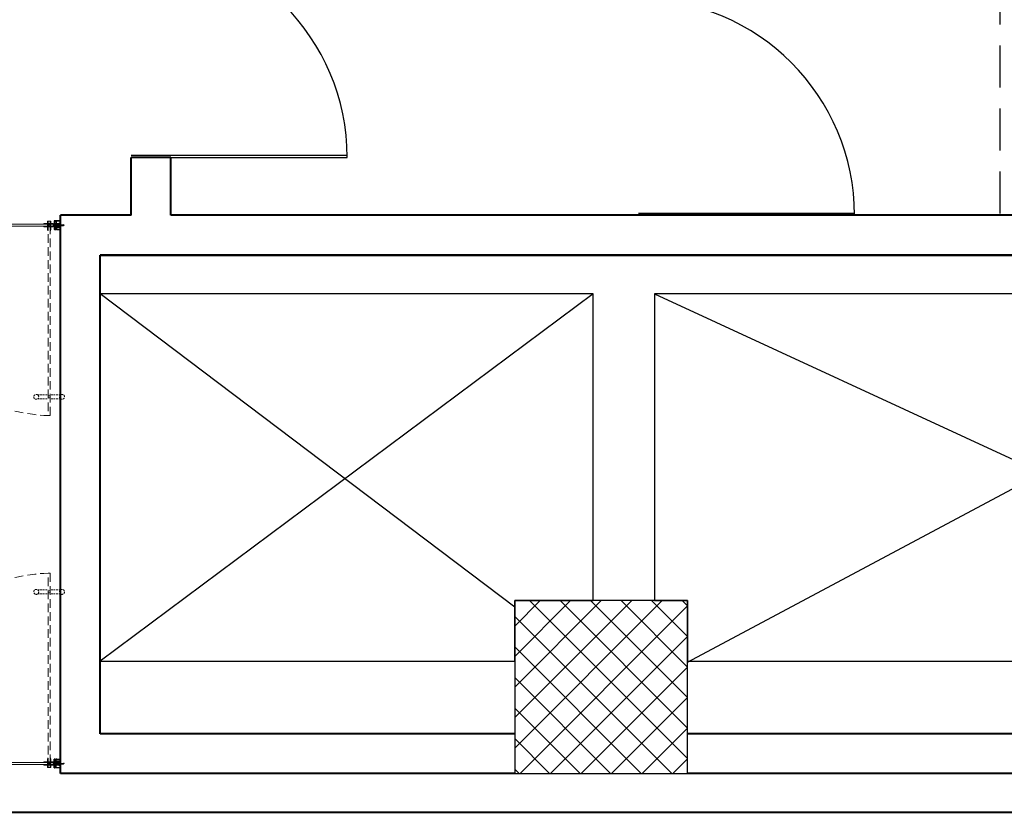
# Model space of a CAD drawing. Header units: inches. Extents: x 371717 to 373017, y 1317902 to 1318657.
# Tile 8 of 10: x 372572 to 372778, y 1317913 to 1318078. Entities that reach past the tile are written whole.
import ezdxf

# ---------------------------------------------------------------- set-up
doc = ezdxf.new("R2010")
doc.units = ezdxf.units.IN
doc.header["$LTSCALE"] = 35
doc.header["$MEASUREMENT"] = 0
doc.linetypes.add('HIDDEN', pattern=[0.375, 0.25, -0.125])
for name, color, linetype in [('2', 7, 'Continuous'), ('A-COLS', 4, 'Continuous'), ('A-DOOR', 7, 'Continuous'), ('A-SHAFT', 1, 'Continuous'), ('A-STRS', 1, 'Continuous'), ('LINE', 4, 'Continuous')]:
    doc.layers.add(name, color=color, linetype=linetype)
for name, color, linetype, lineweight in [('A-WALL', 7, 'Continuous', 40), ('COL HATCH', 8, 'Continuous', 13), ('DIM', 221, 'Continuous', 9), ('I-Door', 30, 'Continuous', 15), ('I-Part-Gyps', 5, 'Continuous', 15)]:
    doc.layers.add(name, color=color, linetype=linetype, lineweight=lineweight)

# ---------------------------------------------------------------- blocks, each defined once
blk = doc.blocks.new('DOOR')
for p, q in [((-0.0099999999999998, 0), (-0.0099999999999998, 0.9999499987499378)), ((0, 0), (0, 1))]:
    blk.add_line(p, q)
blk.add_arc((0, 0), 1, 90, 180)
blk = doc.blocks.new('DFSDFB')
at = {"color": 3, "elevation": -240.1025999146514}
for points in [[(-372039.7738911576, -46680.17745737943), (-372039.7738911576, -46732.88047353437)], [(-372019.7738911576, -46680.17745737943), (-372019.7738911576, -46732.88047353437)]]:
    blk.add_lwpolyline(points, dxfattribs=at)
at = {"color": 3}
blk.add_circle((-372029.7738911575, -46672.67745737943, -240.1025999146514), 12.5, dxfattribs=at)
blk = doc.blocks.new('FGBFGB')
at = {"layer": 'DIM'}
blk.add_hatch(color=256, dxfattribs=at).paths.add_polyline_path([(-372034.9440732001, -46742.88047338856), (-372024.9440732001, -46742.88047338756), (-372024.9440732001, -46732.88047353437), (-372034.9440732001, -46732.88047353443)])
at = {"color": 3, "elevation": -240.1025999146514}
for points in [[(-372034.9440732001, -46732.8839067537), (-372034.9440732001, -46742.88390733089)], [(-372024.9440732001, -46732.88047353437), (-372024.9440732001, -46742.8804741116)]]:
    blk.add_lwpolyline(points, dxfattribs=at)
at = {"layer": 'LINE', "color": 4}
blk.add_blockref('DFSDFB', (0, 0), dxfattribs=at)
at = {"layer": 'LINE', "color": 4, "xscale": -1, "rotation": 180}
blk.add_blockref('DFSDFB', (0, -93475.76094764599), dxfattribs=at)
blk = doc.blocks.new('A$C13574F4D')
at = {"layer": '2', "color": 6, "linetype": 'Continuous'}
for p, q in [((1.615199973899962, 4.715099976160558), (-2.60999968e-08, 4.999999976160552)), ((-2.60999968e-08, 4.999999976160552), (-2.60999968e-08, -2.38394477e-08)), ((1.199999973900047, 1.199999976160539), (1.199999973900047, 3.569899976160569)), ((1.199999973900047, 3.569899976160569), (1.781599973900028, 3.467299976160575)), ((22.4999999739, 1.199999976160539), (1.199999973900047, 1.199999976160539)), ((3.199999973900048, 6.299999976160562), (1.615199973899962, 4.715099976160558)), ((1.781599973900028, 3.467299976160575), (3.907099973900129, 5.592799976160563)), ((2.766999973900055, 7.049999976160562), (3.055599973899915, 6.549999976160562)), ((3.055599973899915, 6.549999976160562), (3.199999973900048, 6.299999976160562)), ((3.921699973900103, 7.049999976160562), (3.63299997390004, 7.549999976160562)), ((4.065999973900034, 6.799999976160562), (3.921699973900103, 7.049999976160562)), ((22.4999999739, 1.199999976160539), (43.79999997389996, 1.199999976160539)), ((40.93399997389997, 6.799999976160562), (41.07829997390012, 7.049999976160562)), ((41.07829997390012, 7.049999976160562), (41.36699997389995, 7.549999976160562)), ((43.21839997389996, 3.467299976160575), (41.0928999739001, 5.592799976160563)), ((41.9442999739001, 6.549999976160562), (41.79999997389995, 6.299999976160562)), ((41.79999997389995, 6.299999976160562), (43.38479997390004, 4.715099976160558)), ((42.23299997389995, 7.049999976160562), (41.9442999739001, 6.549999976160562)), ((43.79999997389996, 3.569899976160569), (43.21839997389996, 3.467299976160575)), ((43.38479997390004, 4.715099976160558), (44.9999999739, 4.999999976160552)), ((43.79999997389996, 1.199999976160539), (43.79999997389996, 3.569899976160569)), ((44.9999999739, 4.999999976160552), (44.9999999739, -2.38394477e-08)), ((-2.60999968e-08, -2.38394477e-08), (44.9999999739, -2.38394477e-08))]:
    blk.add_line(p, q, dxfattribs=at)
for centre, radius, start, end in [((3.199983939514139, 7.29995263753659), 0.5, 29.9988805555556, 210.0002861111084), ((3.199983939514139, 6.29995263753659), 1, 315.0010027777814, 29.99958055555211), ((41.79998393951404, 6.29995263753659), 1, 149.9997250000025, 224.9999972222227), ((41.79998393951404, 7.29995263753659), 0.5000020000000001, 330.0011083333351, 149.9997222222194)]:
    blk.add_arc(centre, radius, start, end, dxfattribs=at)
blk = doc.blocks.new('dhshfh')
at = {"color": 7, "linetype": 'Continuous'}
for p, q in [((-0.252563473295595, -6.421747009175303, -0.0465214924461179), (1.705036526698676, -5.421747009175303, -0.0465214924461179)), ((-0.252563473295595, -6.421747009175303, -0.0465214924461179), (1.705036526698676, -7.421747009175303, -0.0465214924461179)), ((41.02042967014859, -5.421747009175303, -0.0465214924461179), (1.705036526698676, -5.421747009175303, -0.0465214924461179)), ((41.02042967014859, -7.421747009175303, -0.0465214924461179), (1.705036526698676, -7.421747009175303, -0.0465214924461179)), ((5.486629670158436, -7.421747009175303, -0.0465214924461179), (3.61202967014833, -5.421747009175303, -0.0465214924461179)), ((6.486629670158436, -7.421747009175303, -0.0465214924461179), (4.612029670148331, -5.421747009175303, -0.0465214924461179)), ((6.486629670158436, -7.421747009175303, -0.0465214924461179), (4.612029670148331, -5.421747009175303, -0.0465214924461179)), ((7.486629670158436, -7.421747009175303, -0.0465214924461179), (5.612029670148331, -5.421747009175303, -0.0465214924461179)), ((8.486629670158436, -7.421747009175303, -0.0465214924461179), (6.612029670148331, -5.421747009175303, -0.0465214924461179)), ((9.486629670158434, -7.421747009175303, -0.0465214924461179), (7.612029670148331, -5.421747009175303, -0.0465214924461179)), ((10.48662967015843, -7.421747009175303, -0.0465214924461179), (8.612029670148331, -5.421747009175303, -0.0465214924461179)), ((11.48662967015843, -7.421747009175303, -0.0465214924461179), (9.612029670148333, -5.421747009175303, -0.0465214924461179)), ((12.48662967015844, -7.421747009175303, -0.0465214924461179), (10.61202967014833, -5.421747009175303, -0.0465214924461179)), ((13.48662967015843, -7.421747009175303, -0.0465214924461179), (11.61202967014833, -5.421747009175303, -0.0465214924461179)), ((14.48662967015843, -7.421747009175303, -0.0465214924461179), (12.61202967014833, -5.421747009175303, -0.0465214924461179)), ((15.48662967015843, -7.421747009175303, -0.0465214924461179), (13.61202967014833, -5.421747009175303, -0.0465214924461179)), ((16.48662967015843, -7.421747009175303, -0.0465214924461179), (14.61202967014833, -5.421747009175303, -0.0465214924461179)), ((17.48662967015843, -7.421747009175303, -0.0465214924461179), (15.61202967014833, -5.421747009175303, -0.0465214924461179)), ((17.48662967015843, -7.421747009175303, -0.0465214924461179), (15.61202967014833, -5.421747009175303, -0.0465214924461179)), ((18.48662967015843, -7.421747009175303, -0.0465214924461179), (16.61202967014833, -5.421747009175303, -0.0465214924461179)), ((19.48662967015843, -7.421747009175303, -0.0465214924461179), (17.61202967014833, -5.421747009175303, -0.0465214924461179)), ((20.48662967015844, -7.421747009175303, -0.0465214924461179), (18.61202967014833, -5.421747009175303, -0.0465214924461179)), ((21.48662967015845, -7.421747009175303, -0.0465214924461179), (19.61202967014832, -5.421747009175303, -0.0465214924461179)), ((22.48662967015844, -7.421747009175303, -0.0465214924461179), (20.61202967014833, -5.421747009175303, -0.0465214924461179)), ((23.48662967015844, -7.421747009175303, -0.0465214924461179), (21.61202967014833, -5.421747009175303, -0.0465214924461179)), ((24.48662967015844, -7.421747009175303, -0.0465214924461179), (22.61202967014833, -5.421747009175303, -0.0465214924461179)), ((25.48662967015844, -7.421747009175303, -0.0465214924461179), (23.61202967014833, -5.421747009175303, -0.0465214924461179)), ((26.48662967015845, -7.421747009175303, -0.0465214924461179), (24.61202967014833, -5.421747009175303, -0.0465214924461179)), ((27.48662967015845, -7.421747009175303, -0.0465214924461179), (25.61202967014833, -5.421747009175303, -0.0465214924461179)), ((28.48662967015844, -7.421747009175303, -0.0465214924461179), (26.61202967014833, -5.421747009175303, -0.0465214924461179)), ((29.48662967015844, -7.421747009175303, -0.0465214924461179), (27.61202967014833, -5.421747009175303, -0.0465214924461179)), ((30.48662967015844, -7.421747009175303, -0.0465214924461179), (28.61202967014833, -5.421747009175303, -0.0465214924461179)), ((31.48662967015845, -7.421747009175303, -0.0465214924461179), (29.61202967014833, -5.421747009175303, -0.0465214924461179)), ((32.48662967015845, -7.421747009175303, -0.0465214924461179), (30.61202967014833, -5.421747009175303, -0.0465214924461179)), ((33.48662967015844, -7.421747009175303, -0.0465214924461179), (31.61202967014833, -5.421747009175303, -0.0465214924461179)), ((34.48662967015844, -7.421747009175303, -0.0465214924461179), (32.61202967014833, -5.421747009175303, -0.0465214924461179)), ((35.48662967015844, -7.421747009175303, -0.0465214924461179), (33.61202967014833, -5.421747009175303, -0.0465214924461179)), ((36.48662967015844, -7.421747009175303, -0.0465214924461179), (34.61202967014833, -5.421747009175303, -0.0465214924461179)), ((37.48662967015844, -7.421747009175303, -0.0465214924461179), (35.61202967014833, -5.421747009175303, -0.0465214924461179)), ((38.48662967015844, -7.421747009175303, -0.0465214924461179), (36.61202967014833, -5.421747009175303, -0.0465214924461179)), ((39.48662967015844, -7.421747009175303, -0.0465214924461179), (37.61202967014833, -5.421747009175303, -0.0465214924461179)), ((40.48662967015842, -7.421747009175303, -0.0465214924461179), (38.61202967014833, -5.421747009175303, -0.0465214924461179)), ((41.02042967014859, -5.421747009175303, -0.0465214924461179), (41.02042967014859, -3.421747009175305, -0.0465214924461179)), ((42.26582967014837, -3.421747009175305, -0.0465214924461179), (41.02042967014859, -3.421747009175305, -0.0465214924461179)), ((41.02042967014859, -9.421747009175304, -0.0465214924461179), (41.02042967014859, -7.421747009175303, -0.0465214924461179)), ((42.26582967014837, -9.421747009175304, -0.0465214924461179), (41.02042967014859, -9.421747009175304, -0.0465214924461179)), ((43.26582967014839, -8.421747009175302, -0.0465214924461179), (43.26582967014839, -4.421747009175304, -0.0465214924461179))]:
    blk.add_line(p, q, dxfattribs=at)
for centre, start, end in [((42.26582258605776, -4.421793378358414, -0.0465214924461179), 0, 90), ((42.26582258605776, -8.421793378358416, -0.0465214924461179), 270, 0)]:
    blk.add_arc(centre, 1, start, end, dxfattribs=at)
blk = doc.blocks.new('A$C4B1B412E')
at = {"layer": 'LINE'}
h = blk.add_hatch(dxfattribs=at)
h.set_pattern_fill('ANSI31', color=25, scale=0.2, angle=-90.00000000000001, style=0)
h.set_pattern_definition([(225, (19616.51097648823, 13176.13183653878), (-0.4490128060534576, 0.4490128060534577), [])])
h.paths.add_polyline_path([(-437.2049939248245, 326.7499859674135), (-437.2049939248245, 342.0209907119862), (-437.2049939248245, 347.1954694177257), (-449.4379695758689, 347.1954694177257), (-449.4379695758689, 326.7499859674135)])
h = blk.add_hatch(dxfattribs=at)
h.set_pattern_fill('ANSI31', color=25, scale=0.2, angle=-90.00000000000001, style=0)
h.set_pattern_definition([(135, (19616.51097648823, -13530.67707065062), (-0.4490128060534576, -0.4490128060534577), [])])
h.paths.add_polyline_path([(-437.2049939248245, -681.2952200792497), (-437.2049939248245, -696.5662248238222), (-437.2049939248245, -701.7407035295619), (-449.4379695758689, -701.7407035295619), (-449.4379695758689, -681.2952200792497)])
at = {"color": 5, "ltscale": 5}
for p, q in [((-452.3225482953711, 310.5369084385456, -0.0474544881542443), (-452.322549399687, 263.2787190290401, -0.0474541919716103)), ((-452.3225482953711, 310.5369083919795, -0.0474544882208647), (-436.6007272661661, 310.5369080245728, -0.0474544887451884)), ((-449.3689313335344, -671.0726167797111, -0.0474565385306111), (-449.3689114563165, 310.5369083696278, -0.0474544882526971)), ((-449.3689125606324, 263.2787189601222, -0.0474541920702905), (-449.3689114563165, 310.5369083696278, -0.0474544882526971)), ((-439.5543641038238, 310.5369080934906, -0.0474544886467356), (-439.5543839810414, -671.0726170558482, -0.0474565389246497)), ((-439.5543652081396, 263.2787186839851, -0.0474541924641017), (-439.5543641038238, 310.5369080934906, -0.0474544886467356)), ((-436.6007272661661, 310.5369080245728, -0.0474544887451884), (-436.6007283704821, 263.2787186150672, -0.0474541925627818)), ((-452.322549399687, 263.2787190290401, -0.0474541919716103), (-449.3689125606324, 263.2787189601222, -0.0474541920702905)), ((-436.6007283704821, 263.2787186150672, -0.0474541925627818), (-439.5543652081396, 263.2787186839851, -0.0474541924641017))]:
    blk.add_line(p, q, dxfattribs=at)
at = {"color": 8, "linetype": 'HIDDEN', "ltscale": 5}
for p, q in [((-1408.579215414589, 295.5557976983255, -0.04744915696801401), (-424.1981694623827, 295.5557778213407, -0.0474544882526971)), ((-424.1981697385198, 285.7412304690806, -0.0474544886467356), (-1408.579215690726, 285.7412503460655, -0.0474491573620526)), ((-424.1981693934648, 298.5094146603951, -0.0474544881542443), (-471.4563588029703, 298.5094157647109, -0.0474541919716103)), ((-471.4563588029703, 298.5094157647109, -0.0474541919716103), (-471.4563588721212, 295.5557789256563, -0.0474541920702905)), ((-471.4563588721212, 295.5557789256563, -0.0474541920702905), (-424.1981694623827, 295.5557778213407, -0.0474544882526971)), ((-471.4563592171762, 282.787594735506, -0.0474541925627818), (-471.4563591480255, 285.7412315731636, -0.0474541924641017)), ((-471.4563591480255, 285.7412315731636, -0.0474541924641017), (-424.1981697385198, 285.7412304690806, -0.0474544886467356)), ((-424.1981698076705, 282.7875936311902, -0.0474544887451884), (-471.4563592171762, 282.787594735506, -0.0474541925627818)), ((-424.1981694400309, 298.509414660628, -0.0474544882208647), (-424.1981698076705, 282.7875936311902, -0.0474544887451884))]:
    blk.add_line(p, q, dxfattribs=at)
at = {"color": 8, "linetype": 'HIDDEN'}
for p, q in [((-1318.52173763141, 295.5557941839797, -0.0474500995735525), (-1318.52173763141, 285.5557936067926, -0.0474500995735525)), ((-1308.52173763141, 295.5523609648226, -0.0474500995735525), (-1308.52173763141, 285.5523603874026, -0.0474500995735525))]:
    blk.add_line(p, q, dxfattribs=at)
at = {"color": 8, "linetype": 'HIDDEN', "elevation": -0.0474500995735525}
for points in [[(-1323.691919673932, 348.2519439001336), (-1323.691919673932, 295.5489277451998)], [(-1303.691919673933, 348.2519439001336), (-1303.691919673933, 295.5489277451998)], [(-1323.691919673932, 232.8527774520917), (-1323.691919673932, 285.5557936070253)], [(-1303.691919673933, 232.8527774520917), (-1303.691919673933, 285.5557936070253)]]:
    blk.add_lwpolyline(points, dxfattribs=at)
at = {"color": 8, "linetype": 'HIDDEN', "ltscale": 5, "elevation": -0.04744915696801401}
blk.add_lwpolyline([(-1408.579215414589, 295.5557976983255), (-1408.579215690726, 285.7412503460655)], dxfattribs=at)
at = {"color": 5, "ltscale": 5, "elevation": -0.0474565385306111}
blk.add_lwpolyline([(-449.3689313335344, -671.0726167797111), (-439.5543839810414, -671.0726170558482)], dxfattribs=at)
at = {"color": 8, "linetype": 'HIDDEN'}
for centre in [(-1313.691919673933, 355.7519439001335, -0.0474500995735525), (-1313.691919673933, 225.3527774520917, -0.0474500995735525)]:
    blk.add_circle(centre, 12.5, dxfattribs=at)
at = {"color": 252, "linetype": 'HIDDEN', "ltscale": 5, "extrusion": (-3.334819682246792e-11, -6.267326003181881e-09, -1)}
blk.add_ellipse((-510.3840083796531, 227.35102066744, -0.0474560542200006), major_axis=(-667.5275904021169, 668.4411583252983, -4.1670778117e-06), ratio=0.9006233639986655, start_param=3.910619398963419, end_param=5.5098625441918, dxfattribs=at)
at = {"color": 5, "ltscale": 5, "extrusion": (-3.334819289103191e-11, -6.267325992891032e-09, -0.9999999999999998)}
blk.add_ellipse((-444.2741057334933, 290.4609720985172, -0.0474563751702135), major_axis=(2.803808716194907, 2.803808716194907, -1.76658852e-08), ratio=0.9999999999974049, start_param=3.141592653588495, end_param=9.424777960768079, dxfattribs=at)
at = {"color": 8, "linetype": 'HIDDEN', "ltscale": 5, "extrusion": (-6.267325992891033e-09, 3.334819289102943e-11, -1)}
blk.add_ellipse((-444.2741057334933, 290.4609720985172, -0.0474563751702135), major_axis=(2.803808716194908, -2.80380871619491, -1.76658852e-08), ratio=0.9999999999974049, start_param=3.141592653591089, end_param=9.424777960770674, dxfattribs=at)
at = {"layer": '2', "color": 6, "linetype": 'Continuous'}
for p, q in [((-466.9616387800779, 347.7273829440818, -0.047456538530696), (-454.2116387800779, 347.7273829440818, -0.047456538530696)), ((-466.9616387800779, 329.5273829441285, -0.047456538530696), (-466.9616387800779, 347.7273829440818, -0.047456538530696)), ((-465.3116387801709, 329.7773829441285, -0.047456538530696), (-466.9616387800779, 329.5273829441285, -0.047456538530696)), ((-465.0616387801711, 329.4273829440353, -0.047456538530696), (-466.9616387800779, 329.4273829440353, -0.047456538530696)), ((-466.9616387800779, 329.4273829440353, -0.047456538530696), (-466.9616387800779, 326.2273829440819, -0.047456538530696)), ((-466.9616387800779, 324.7273829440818, -0.047456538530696), (-466.9616387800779, 326.2273829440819, -0.047456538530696)), ((-466.9616387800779, 321.5273829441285, -0.047456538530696), (-466.9616387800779, 324.7273829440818, -0.047456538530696)), ((-465.0616387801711, 321.5273829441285, -0.047456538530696), (-466.9616387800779, 321.5273829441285, -0.047456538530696)), ((-465.7616387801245, 332.2557829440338, -0.047456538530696), (-465.7616387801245, 345.7273829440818, -0.047456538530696)), ((-462.5332387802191, 328.6960829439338, -0.047456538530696), (-465.5273387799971, 331.6900829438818, -0.047456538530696)), ((-463.7616387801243, 328.2273829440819, -0.047456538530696), (-465.3116387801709, 329.7773829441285, -0.047456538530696)), ((-464.1963387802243, 328.5620829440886, -0.047456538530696), (-465.0616387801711, 329.4273829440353, -0.047456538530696)), ((-464.1963387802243, 322.3927829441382, -0.047456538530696), (-465.0616387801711, 321.5273829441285, -0.047456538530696)), ((-464.9616387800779, 346.5273829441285, -0.047456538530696), (-460.8866387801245, 346.5273829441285, -0.047456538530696)), ((-464.5122387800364, 326.8273829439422, -0.047456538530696), (-464.0690387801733, 327.5951829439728, -0.047456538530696)), ((-464.5122387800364, 324.1273829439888, -0.047456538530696), (-464.0690387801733, 323.3596829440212, -0.047456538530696)), ((-464.2235387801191, 327.4273829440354, -0.047456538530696), (-463.7616387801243, 328.2273829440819, -0.047456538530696)), ((-452.1616387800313, 326.2273829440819, -0.047456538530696), (-464.1658387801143, 326.2273829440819, -0.047456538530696)), ((-452.1616387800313, 324.7273829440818, -0.047456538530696), (-464.1658387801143, 324.7273829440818, -0.047456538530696)), ((-463.1842387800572, 326.8273829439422, -0.047456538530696), (-462.4538387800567, 328.0924829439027, -0.047456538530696)), ((-460.2866387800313, 346.5273829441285, -0.047456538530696), (-457.4733387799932, 346.5273829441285, -0.047456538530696)), ((-456.6116387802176, 344.8273829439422, -0.047456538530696), (-456.6751387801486, 345.7804829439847, -0.047456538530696)), ((-455.4105387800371, 326.7940829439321, -0.047456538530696), (-456.6116387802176, 344.8273829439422, -0.047456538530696)), ((-455.1996387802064, 342.3480829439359, -0.047456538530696), (-454.2116387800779, 327.5273829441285, -0.047456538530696)), ((-452.5616387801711, 326.3273829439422, -0.047456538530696), (-454.9116387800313, 326.3273829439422, -0.047456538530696)), ((-454.2116387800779, 347.7273829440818, -0.047456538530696), (-454.2116387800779, 345.2273829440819, -0.047456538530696)), ((-454.2116387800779, 345.2273829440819, -0.047456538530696), (-453.0389387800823, 345.2273829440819, -0.047456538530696)), ((-454.2116387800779, 327.5273829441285, -0.047456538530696), (-452.5616387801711, 327.5273829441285, -0.047456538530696)), ((-452.591038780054, 342.7443829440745, -0.047456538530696), (-454.1943387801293, 343.1739829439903, -0.047456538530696)), ((-453.7224387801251, 328.1625829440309, -0.047456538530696), (-452.1616387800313, 327.6273829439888, -0.047456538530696)), ((-453.7224387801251, 322.7922829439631, -0.047456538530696), (-452.1616387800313, 323.3273829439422, -0.047456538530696)), ((-450.5616387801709, 329.4273829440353, -0.047456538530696), (-453.5116387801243, 329.4273829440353, -0.047456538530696)), ((-450.5616387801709, 321.5273829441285, -0.047456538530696), (-453.5116387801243, 321.5273829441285, -0.047456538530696)), ((-453.0389387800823, 345.2273829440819, -0.047456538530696), (-452.028638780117, 343.4773829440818, -0.047456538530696)), ((-452.1616387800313, 327.6273829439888, -0.047456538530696), (-452.1616387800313, 326.2273829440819, -0.047456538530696)), ((-452.1616387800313, 323.3273829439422, -0.047456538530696), (-452.1616387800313, 324.7273829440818, -0.047456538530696)), ((-450.5616387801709, 328.1273829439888, -0.047456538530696), (-450.5616387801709, 329.4273829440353, -0.047456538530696)), ((-450.5616387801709, 326.2273829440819, -0.047456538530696), (-450.5616387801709, 327.5273829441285, -0.047456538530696)), ((-444.7616387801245, 326.2273829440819, -0.047456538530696), (-450.5616387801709, 326.2273829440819, -0.047456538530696)), ((-450.5616387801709, 324.7273829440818, -0.047456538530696), (-450.5616387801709, 321.5273829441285, -0.047456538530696)), ((-438.3616387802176, 324.7273829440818, -0.047456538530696), (-450.5616387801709, 324.7273829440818, -0.047456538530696)), ((-444.4616387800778, 325.9273829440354, -0.047456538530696), (-444.7616387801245, 326.2273829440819, -0.047456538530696)), ((-444.1616387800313, 326.2273829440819, -0.047456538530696), (-444.4616387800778, 325.9273829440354, -0.047456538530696)), ((-424.2616387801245, 326.2273829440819, -0.047456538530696), (-444.1616387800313, 326.2273829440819, -0.047456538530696)), ((-438.3616387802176, 321.5273829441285, -0.047456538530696), (-438.3616387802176, 324.7273829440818, -0.047456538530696)), ((-435.4116387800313, 321.5273829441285, -0.047456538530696), (-438.3616387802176, 321.5273829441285, -0.047456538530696)), ((-436.8447387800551, 343.4773829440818, -0.047456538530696), (-435.8343387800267, 345.2273829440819, -0.047456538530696)), ((-424.7571387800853, 324.7273829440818, -0.047456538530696), (-436.7616387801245, 324.7273829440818, -0.047456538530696)), ((-436.7616387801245, 324.7273829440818, -0.047456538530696), (-436.7616387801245, 323.3273829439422, -0.047456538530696)), ((-436.7616387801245, 323.3273829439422, -0.047456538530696), (-435.2008387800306, 322.7922829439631, -0.047456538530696)), ((-433.6546387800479, 343.448582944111, -0.047456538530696), (-436.2822387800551, 342.7444829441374, -0.047456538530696)), ((-435.8343387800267, 345.2273829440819, -0.047456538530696), (-434.6616387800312, 345.2273829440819, -0.047456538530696)), ((-434.6616387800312, 345.2273829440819, -0.047456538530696), (-434.6616387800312, 347.7273829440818, -0.047456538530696)), ((-434.6616387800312, 347.7273829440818, -0.047456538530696), (-421.9616387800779, 347.7273829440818, -0.047456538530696)), ((-433.0616387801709, 344.2212829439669, -0.047456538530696), (-433.0616387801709, 345.4273829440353, -0.047456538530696)), ((-432.2616387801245, 346.2273829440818, -0.047456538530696), (-424.2616387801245, 346.2273829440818, -0.047456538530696)), ((-424.8545387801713, 323.3587829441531, -0.047456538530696), (-424.4107387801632, 324.1273829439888, -0.047456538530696)), ((-423.8616387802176, 321.5273829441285, -0.047456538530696), (-424.7273387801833, 322.3930829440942, -0.047456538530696)), ((-423.4616387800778, 321.5273829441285, -0.047456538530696), (-423.8616387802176, 321.5273829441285, -0.047456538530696)), ((-423.4616387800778, 345.4273829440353, -0.047456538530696), (-423.4616387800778, 327.0273829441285, -0.047456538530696)), ((-421.9616387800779, 321.5273829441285, -0.047456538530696), (-423.4616387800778, 321.5273829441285, -0.047456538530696)), ((-421.9616387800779, 347.7273829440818, -0.047456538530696), (-421.9616387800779, 321.5273829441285, -0.047456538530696)), ((-465.0616387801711, -676.0726170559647, -0.0474565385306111), (-466.9616387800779, -676.0726170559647, -0.0474565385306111)), ((-466.9616387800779, -676.0726170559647, -0.0474565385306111), (-466.9616387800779, -679.2726170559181, -0.0474565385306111)), ((-466.9616387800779, -679.2726170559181, -0.0474565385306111), (-466.9616387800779, -680.7726170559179, -0.0474565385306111)), ((-466.9616387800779, -683.9726170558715, -0.0474565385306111), (-466.9616387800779, -680.7726170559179, -0.0474565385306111)), ((-465.0616387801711, -683.9726170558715, -0.0474565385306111), (-466.9616387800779, -683.9726170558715, -0.0474565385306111)), ((-465.3116387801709, -684.3226170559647, -0.0474565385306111), (-466.9616387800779, -684.0726170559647, -0.0474565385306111)), ((-466.9616387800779, -684.0726170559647, -0.0474565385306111), (-466.9616387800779, -702.2726170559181, -0.0474565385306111)), ((-465.7616387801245, -686.80101705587, -0.0474565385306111), (-465.7616387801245, -700.2726170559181, -0.0474565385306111)), ((-462.5332387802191, -683.2413170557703, -0.0474565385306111), (-465.5273387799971, -686.235317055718, -0.0474565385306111)), ((-463.7616387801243, -682.7726170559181, -0.0474565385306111), (-465.3116387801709, -684.3226170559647, -0.0474565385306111)), ((-464.1963387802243, -676.9380170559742, -0.0474565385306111), (-465.0616387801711, -676.0726170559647, -0.0474565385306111)), ((-464.1963387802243, -683.1073170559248, -0.0474565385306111), (-465.0616387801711, -683.9726170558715, -0.0474565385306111)), ((-464.5122387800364, -678.672617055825, -0.0474565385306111), (-464.0690387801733, -677.9049170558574, -0.0474565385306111)), ((-464.5122387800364, -681.3726170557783, -0.0474565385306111), (-464.0690387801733, -682.1404170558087, -0.0474565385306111)), ((-464.2235387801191, -681.9726170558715, -0.0474565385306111), (-463.7616387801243, -682.7726170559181, -0.0474565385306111)), ((-452.1616387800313, -679.2726170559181, -0.0474565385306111), (-464.1658387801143, -679.2726170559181, -0.0474565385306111)), ((-452.1616387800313, -680.7726170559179, -0.0474565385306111), (-464.1658387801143, -680.7726170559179, -0.0474565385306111)), ((-463.1842387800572, -681.3726170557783, -0.0474565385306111), (-462.4538387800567, -682.6377170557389, -0.0474565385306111)), ((-455.4105387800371, -681.3393170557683, -0.0474565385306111), (-456.6116387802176, -699.3726170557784, -0.0474565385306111)), ((-455.1996387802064, -696.893317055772, -0.0474565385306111), (-454.2116387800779, -682.0726170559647, -0.0474565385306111)), ((-452.5616387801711, -680.8726170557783, -0.0474565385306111), (-454.9116387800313, -680.8726170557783, -0.0474565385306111)), ((-454.2116387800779, -682.0726170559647, -0.0474565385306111), (-452.5616387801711, -682.0726170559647, -0.0474565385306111)), ((-452.591038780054, -697.2896170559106, -0.0474565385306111), (-454.1943387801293, -697.7192170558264, -0.0474565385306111)), ((-453.7224387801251, -677.3375170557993, -0.0474565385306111), (-452.1616387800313, -677.8726170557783, -0.0474565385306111)), ((-453.7224387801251, -682.707817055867, -0.0474565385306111), (-452.1616387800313, -682.172617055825, -0.0474565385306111)), ((-450.5616387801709, -676.0726170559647, -0.0474565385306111), (-453.5116387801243, -676.0726170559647, -0.0474565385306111)), ((-450.5616387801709, -683.9726170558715, -0.0474565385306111), (-453.5116387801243, -683.9726170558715, -0.0474565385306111)), ((-453.0389387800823, -699.7726170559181, -0.0474565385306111), (-452.028638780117, -698.0226170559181, -0.0474565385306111)), ((-452.1616387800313, -677.8726170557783, -0.0474565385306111), (-452.1616387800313, -679.2726170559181, -0.0474565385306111)), ((-452.1616387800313, -682.172617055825, -0.0474565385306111), (-452.1616387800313, -680.7726170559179, -0.0474565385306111)), ((-450.5616387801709, -679.2726170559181, -0.0474565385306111), (-450.5616387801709, -676.0726170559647, -0.0474565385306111)), ((-438.3616387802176, -679.2726170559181, -0.0474565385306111), (-450.5616387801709, -679.2726170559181, -0.0474565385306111)), ((-444.7616387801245, -680.7726170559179, -0.0474565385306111), (-450.5616387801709, -680.7726170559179, -0.0474565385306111)), ((-450.5616387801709, -680.7726170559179, -0.0474565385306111), (-450.5616387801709, -682.0726170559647, -0.0474565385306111)), ((-450.5616387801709, -682.672617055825, -0.0474565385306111), (-450.5616387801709, -683.9726170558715, -0.0474565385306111)), ((-444.4616387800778, -680.4726170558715, -0.0474565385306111), (-444.7616387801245, -680.7726170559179, -0.0474565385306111)), ((-444.1616387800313, -680.7726170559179, -0.0474565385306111), (-444.4616387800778, -680.4726170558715, -0.0474565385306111)), ((-424.2616387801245, -680.7726170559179, -0.0474565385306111), (-444.1616387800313, -680.7726170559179, -0.0474565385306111)), ((-435.4116387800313, -676.0726170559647, -0.0474565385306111), (-438.3616387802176, -676.0726170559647, -0.0474565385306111)), ((-438.3616387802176, -676.0726170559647, -0.0474565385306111), (-438.3616387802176, -679.2726170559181, -0.0474565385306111)), ((-436.8447387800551, -698.0226170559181, -0.0474565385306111), (-435.8343387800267, -699.7726170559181, -0.0474565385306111)), ((-436.7616387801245, -677.8726170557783, -0.0474565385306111), (-435.2008387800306, -677.3375170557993, -0.0474565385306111)), ((-436.7616387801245, -679.2726170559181, -0.0474565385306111), (-436.7616387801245, -677.8726170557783, -0.0474565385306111)), ((-424.7571387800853, -679.2726170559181, -0.0474565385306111), (-436.7616387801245, -679.2726170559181, -0.0474565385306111)), ((-433.6546387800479, -697.9938170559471, -0.0474565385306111), (-436.2822387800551, -697.2897170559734, -0.0474565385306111)), ((-424.8545387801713, -677.9040170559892, -0.0474565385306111), (-424.4107387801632, -678.672617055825, -0.0474565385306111)), ((-423.8616387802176, -676.0726170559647, -0.0474565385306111), (-424.7273387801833, -676.9383170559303, -0.0474565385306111)), ((-423.4616387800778, -676.0726170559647, -0.0474565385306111), (-423.8616387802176, -676.0726170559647, -0.0474565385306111)), ((-421.9616387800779, -676.0726170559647, -0.0474565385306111), (-423.4616387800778, -676.0726170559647, -0.0474565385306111)), ((-423.4616387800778, -699.9726170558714, -0.0474565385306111), (-423.4616387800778, -681.5726170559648, -0.0474565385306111)), ((-421.9616387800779, -702.2726170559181, -0.0474565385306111), (-421.9616387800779, -676.0726170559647, -0.0474565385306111)), ((-466.9616387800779, -702.2726170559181, -0.0474565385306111), (-454.2116387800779, -702.2726170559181, -0.0474565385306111)), ((-464.9616387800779, -701.0726170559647, -0.0474565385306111), (-460.8866387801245, -701.0726170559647, -0.0474565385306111)), ((-460.2866387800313, -701.0726170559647, -0.0474565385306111), (-457.4733387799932, -701.0726170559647, -0.0474565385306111)), ((-456.6116387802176, -699.3726170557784, -0.0474565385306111), (-456.6751387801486, -700.3257170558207, -0.0474565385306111)), ((-454.2116387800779, -702.2726170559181, -0.0474565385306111), (-454.2116387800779, -699.7726170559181, -0.0474565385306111)), ((-454.2116387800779, -699.7726170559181, -0.0474565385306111), (-453.0389387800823, -699.7726170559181, -0.0474565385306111)), ((-435.8343387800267, -699.7726170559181, -0.0474565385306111), (-434.6616387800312, -699.7726170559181, -0.0474565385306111)), ((-434.6616387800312, -699.7726170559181, -0.0474565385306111), (-434.6616387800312, -702.2726170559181, -0.0474565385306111)), ((-434.6616387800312, -702.2726170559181, -0.0474565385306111), (-421.9616387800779, -702.2726170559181, -0.0474565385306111)), ((-433.0616387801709, -698.7665170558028, -0.0474565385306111), (-433.0616387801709, -699.9726170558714, -0.0474565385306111)), ((-432.2616387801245, -700.772617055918, -0.0474565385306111), (-424.2616387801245, -700.772617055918, -0.0474565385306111))]:
    blk.add_line(p, q, dxfattribs=at)
for centre, radius, start, end in [((-464.9616118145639, 345.7273336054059, -0.047456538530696), 0.8, 90.00000277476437, 180.0000055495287), ((-464.9616118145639, 332.255764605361, -0.047456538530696), 0.8, 180.0000194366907, 225.0000111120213), ((-464.1658318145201, 326.6274156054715, -0.047456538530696), 0.4, 149.9999555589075, 270), ((-464.1658318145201, 324.3274156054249, -0.047456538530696), 0.4, 90.00000277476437, 210.0000388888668), ((-463.7038848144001, 327.1273336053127, -0.047456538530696), 0.6, 150.0000250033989, 330.0002083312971), ((-464.7626578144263, 327.9956286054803, -0.047456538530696), 0.8009970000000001, 329.9993888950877, 45.00052222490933), ((-464.7626578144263, 322.9592056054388, -0.047456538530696), 0.8009970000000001, 314.9994722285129, 30.00061387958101), ((-462.8868318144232, 328.3425076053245, -0.047456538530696), 0.5, 330.0000416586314, 45.0000416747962), ((-460.5866118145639, 346.5273396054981, -0.047456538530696), 0.3, 180.0000055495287, 0), ((-457.4733308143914, 345.7273336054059, -0.047456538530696), 0.8, 3.810519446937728, 90.00000277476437), ((-454.9116118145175, 326.8273336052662, -0.047456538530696), 0.5, 183.8143777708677, 270), ((-454.4014318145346, 342.4012476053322, -0.047456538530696), 0.8, 75.00000555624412, 183.8141055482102), ((-453.5116808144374, 328.7774156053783, -0.047456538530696), 0.65, 89.99996666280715, 251.0754583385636), ((-453.5116808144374, 322.177418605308, -0.047456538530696), 0.65, 108.9245361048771, 270.0000277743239), ((-452.4616118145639, 343.2273336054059, -0.047456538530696), 0.5, 254.9999499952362, 30.00014999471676), ((-452.5616118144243, 326.9273336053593, -0.047456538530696), 0.6, 270.0000555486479, 90.00000277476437), ((-450.561680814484, 327.8274156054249, -0.047456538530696), 0.3, 270, 90.00000277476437), ((-436.4116808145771, 343.2274156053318, -0.047456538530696), 0.5, 149.9998888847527, 284.9999999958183), ((-435.4116808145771, 322.177418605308, -0.047456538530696), 0.65, 270, 71.07535000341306), ((-433.8616808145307, 344.2212756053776, -0.047456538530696), 0.8, 285.0000250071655, 0), ((-432.2616808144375, 345.4274156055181, -0.047456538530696), 0.8, 90.00000277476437, 179.9998944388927), ((-424.1616808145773, 322.9587906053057, -0.047456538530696), 0.8, 149.9999555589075, 225.0001999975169), ((-424.7571398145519, 324.3274156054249, -0.047456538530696), 0.4, 330.0000722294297, 90.00000554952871), ((-424.2616808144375, 345.4274156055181, -0.047456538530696), 0.8, 0.0001083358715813, 90.00000277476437), ((-424.2616808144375, 327.0274156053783, -0.047456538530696), 0.8, 270, 0), ((-464.9616118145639, -686.8009987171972, -0.0474565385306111), 0.8, 134.9999888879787, 179.9999805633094), ((-464.1658318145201, -678.8726497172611, -0.0474565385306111), 0.4, 149.9999611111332, 269.9999972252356), ((-464.1658318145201, -681.1726497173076, -0.0474565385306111), 0.4, 90, 210.0000444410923), ((-463.7038848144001, -681.6725677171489, -0.0474565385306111), 0.6, 29.99979166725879, 209.9999749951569), ((-464.7626578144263, -677.504439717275, -0.0474565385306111), 0.8009970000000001, 329.9993861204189, 45.000527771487), ((-464.7626578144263, -682.5408627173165, -0.0474565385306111), 0.8009970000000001, 314.9994777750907, 30.00061110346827), ((-462.8868318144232, -682.8877417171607, -0.0474565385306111), 0.5, 314.9999583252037, 29.99995834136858), ((-454.9116118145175, -681.3725677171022, -0.0474565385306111), 0.5, 90, 176.1856222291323), ((-454.4014318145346, -696.9464817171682, -0.0474565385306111), 0.8, 176.1858944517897, 284.9999944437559), ((-453.5116808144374, -676.7226527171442, -0.0474565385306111), 0.65, 89.99997222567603, 251.0754638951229), ((-453.5116808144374, -683.3226497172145, -0.0474565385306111), 0.65, 108.9245416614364, 270.0000333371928), ((-452.4616118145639, -697.7725677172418, -0.0474565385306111), 0.5, 329.9998500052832, 105.0000500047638), ((-452.5616118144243, -681.4725677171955, -0.0474565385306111), 0.6, 269.9999972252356, 89.9999444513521), ((-450.561680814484, -682.3726497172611, -0.0474565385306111), 0.3, 269.9999972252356, 90), ((-436.4116808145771, -697.7726497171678, -0.0474565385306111), 0.5, 75.00000000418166, 210.0001111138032), ((-435.4116808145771, -676.7226527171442, -0.0474565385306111), 0.65, 288.9246499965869, 90), ((-433.8616808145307, -698.7665097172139, -0.0474565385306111), 0.8, 0, 74.99997499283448), ((-424.1616808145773, -677.5040247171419, -0.0474565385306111), 0.8, 134.9998000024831, 210.0000444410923), ((-424.7571398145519, -678.8726497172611, -0.0474565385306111), 0.4, 269.9999944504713, 29.99992777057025), ((-424.2616808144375, -681.5726497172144, -0.0474565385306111), 0.8, 0, 90), ((-464.9616118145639, -700.2725677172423, -0.0474565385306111), 0.8, 179.9999944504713, 269.9999972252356), ((-460.5866118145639, -701.0725737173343, -0.0474565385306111), 0.3, 0, 179.9999944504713), ((-457.4733308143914, -700.2725677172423, -0.0474565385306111), 0.8, 269.9999972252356, 356.1894805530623), ((-432.2616808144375, -699.9726497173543, -0.0474565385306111), 0.8, 180.0001055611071, 269.9999972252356), ((-424.2616808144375, -699.9726497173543, -0.0474565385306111), 0.8, 269.9999972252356, 359.9998916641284)]:
    blk.add_arc(centre, radius, start, end, dxfattribs=at)
at = {"layer": 'I-Part-Gyps', "lineweight": 15}
for p, q in [((-394.4616387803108, 347.7273829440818, -0.0474565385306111), (-494.4616387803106, 347.7273829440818, -0.0474565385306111)), ((-394.4616387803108, -702.2726170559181, -0.0474565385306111), (-494.4616387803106, -702.2726170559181, -0.0474565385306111)), ((-394.4616387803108, -702.2726170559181, -0.0474565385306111), (-494.4616387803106, -702.2726170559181, -0.0474565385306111))]:
    blk.add_line(p, q, dxfattribs=at)
at = {"layer": 'LINE', "color": 25}
for points, elevation in [([(-449.4379695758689, 326.7499859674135), (-449.4379695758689, 347.1954694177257), (-437.2049939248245, 347.1954694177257), (-437.2049939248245, 342.0209907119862), (-437.2049939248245, 342.0209907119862), (-437.2049939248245, 326.7499859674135)], -0.047456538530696), ([(-449.4379695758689, -681.2952200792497), (-449.4379695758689, -701.7407035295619), (-437.2049939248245, -701.7407035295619), (-437.2049939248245, -696.5662248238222), (-437.2049939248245, -696.5662248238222), (-437.2049939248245, -681.2952200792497)], -0.0474565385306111)]:
    blk.add_lwpolyline(points, close=True, dxfattribs=dict(at, elevation=elevation))
at = {"layer": 'LINE', "color": 4, "rotation": 270}
blk.add_blockref('dhshfh', (-438.0398917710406, 365.7478126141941, -0.0009350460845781), dxfattribs=at)
at = {"layer": 'LINE', "color": 4, "extrusion": (0, 0, -1), "zscale": -1}
blk.add_blockref('A$C13574F4D', (421.9616388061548, 316.5273829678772, 0.047456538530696), dxfattribs=at)
at = {"layer": 'LINE', "color": 4, "extrusion": (0, 0, -1), "zscale": -1, "rotation": 270}
blk.add_blockref('FGBFGB', (47182.24940135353, -372547.8465815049, -240.0551498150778), dxfattribs=at)
at = {"layer": 'LINE', "color": 4, "extrusion": (0, 0, -1), "xscale": -1, "zscale": -1, "rotation": 180}
blk.add_blockref('A$C13574F4D', (421.9616388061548, -671.0726170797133, 0.0474565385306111), dxfattribs=at)

msp = doc.modelspace()

# ---------------------------------------------------------------- hatches: boundary and pattern name
at = {"layer": 'COL HATCH'}
h = msp.add_hatch(dxfattribs=at)
h.set_pattern_fill('ANSI37', color=256, scale=35.99999997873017, angle=90, style=0)
h.set_pattern_definition([(135, (372711.6209390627, 1317618.760000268), (-3.181980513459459, -3.181980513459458), []), (225, (372711.6209390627, 1317618.760000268), (3.181980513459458, -3.181980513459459), [])])
h.paths.add_polyline_path([(372711.6209390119, 1317921.16000009), (372711.6209390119, 1317957.160000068), (372675.6209390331, 1317957.160000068), (372675.6209390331, 1317921.16000009)])

# ---------------------------------------------------------------- linework, layer by layer
at = {"layer": 'A-COLS', "ltscale": 2.5, "elevation": -0.05685293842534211}
msp.add_lwpolyline([(372711.6209390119, 1317921.16000009), (372711.6209390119, 1317957.160000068), (372675.6209390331, 1317957.160000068), (372675.6209390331, 1317921.16000009)], close=True, dxfattribs=at)
at = {"layer": 'A-SHAFT'}
for p, q in [((372691.9509041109, 1318021.060000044, -0.05596148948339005), (372589.2209390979, 1317944.560000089, -0.05596148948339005)), ((372675.6209390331, 1317955.831833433, -0.05685293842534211), (372589.2209390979, 1318021.060000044, -0.05596148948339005)), ((372704.7809394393, 1318021.060000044, -0.05596148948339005), (372870.3809389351, 1317944.560000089, -0.05596148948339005)), ((372711.6209390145, 1317944.344782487, -0.05677847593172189), (372855.8081649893, 1318021.240014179, -0.05596148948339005))]:
    msp.add_line(p, q, dxfattribs=at)
at = {"layer": 'A-SHAFT', "elevation": -0.05596148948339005}
for points in [[(372589.2209390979, 1318021.060000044), (372589.2209390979, 1317944.560000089), (372675.6209390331, 1317944.560000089), (372675.6209390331, 1317957.160000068), (372691.9509041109, 1317957.160000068), (372691.9509041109, 1318021.060000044)], [(372704.7809394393, 1318021.060000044), (372704.7809394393, 1317957.160000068), (372711.6209390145, 1317957.160000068), (372711.6209390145, 1317944.560000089), (372870.3809389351, 1317944.560000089), (372870.3809389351, 1318021.240014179), (372832.5809389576, 1318021.240014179), (372832.5809389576, 1318021.060000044)]]:
    msp.add_lwpolyline(points, close=True, dxfattribs=at)
at = {"layer": 'A-STRS', "linetype": 'HIDDEN'}
msp.add_line((372776.7809393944, 1318037.800000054, -0.05596148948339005), (372776.7809393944, 1318109.800000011, -0.05596148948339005), dxfattribs=at)
at = {"layer": 'A-WALL'}
for p, q in [((372595.7009390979, 1318037.440000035, -0.05596148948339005), (372595.7009390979, 1318049.500000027, -0.05596148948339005)), ((372603.980939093, 1318049.500000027, -0.05596148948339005), (372595.7009390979, 1318049.500000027, -0.05596148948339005)), ((372603.980939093, 1318037.440000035, -0.05596148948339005), (372603.980939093, 1318049.500000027, -0.05596148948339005)), ((372595.7009390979, 1318037.440000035, -0.05596148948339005), (372580.9409391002, 1318037.440000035, -0.05596148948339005)), ((372595.7009390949, 1318037.439985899, -0.05596148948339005), (372580.9409391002, 1318037.439985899, -0.05596148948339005)), ((372580.9409391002, 1317921.16000009, -0.05677847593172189), (372580.9409391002, 1318037.439985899, -0.0558988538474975)), ((372832.5809389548, 1318037.440000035, -0.05596148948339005), (372603.980939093, 1318037.440000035, -0.05596148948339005)), ((372870.3809389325, 1318037.439985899, -0.05596148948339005), (372603.98093909, 1318037.439985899, -0.05596148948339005)), ((372832.5809389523, 1318037.439985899, -0.05596148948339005), (372603.98093909, 1318037.439985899, -0.05596148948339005)), ((372589.2209390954, 1318029.159985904, -0.05596148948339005), (372832.5809389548, 1318029.160000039, -0.05596148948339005)), ((372832.5809389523, 1318029.159985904, -0.05596148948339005), (372589.2209390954, 1318029.159985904, -0.05596148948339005)), ((372589.2209390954, 1317929.440000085, -0.05677847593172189), (372589.2209390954, 1318029.159985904, -0.05596148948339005)), ((372675.6209390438, 1317929.440000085, -0.05766992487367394), (372589.2209390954, 1317929.440000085, -0.05677847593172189)), ((372675.6209390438, 1317921.16000009, -0.05766992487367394), (372580.9409391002, 1317921.16000009, -0.05677847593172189)), ((371729.9326339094, 1317913.060000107, -0.05763118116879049), (373014.0209388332, 1317913.060000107, -0.05763118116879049))]:
    msp.add_line(p, q, dxfattribs=at)
at = {"layer": 'A-WALL', "elevation": -0.05603595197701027}
for points in [[(372882.9809389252, 1318021.240000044), (372882.9809389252, 1317921.16000009), (372711.6209390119, 1317921.16000009)], [(372874.70093893, 1318021.240000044), (372874.70093893, 1317929.440000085), (372711.6209390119, 1317929.440000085)]]:
    msp.add_lwpolyline(points, dxfattribs=at)

# ---------------------------------------------------------------- block references
at = {"layer": 'A-DOOR', "rotation": 270}
for p, xscale, yscale, zscale in [((372595.7009390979, 1318049.500000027, -0.05685293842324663), 44.99999997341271, 44.99999997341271, 44.99999997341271), ((372701.4295142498, 1318037.440005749, -0.05755923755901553), 44.99999997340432, 44.99999997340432, 44.99999997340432)]:
    msp.add_blockref('DOOR', p, dxfattribs=dict(at, xscale=xscale, yscale=yscale, zscale=zscale))
at = {"layer": 'I-Door', "rotation": 270}
for p, xscale, yscale, zscale in [((372566.6344410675, 1318053.66872125, -0.05394636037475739), -0.04114285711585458, 0.04114285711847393, 0.04114285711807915), ((372566.6344410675, 1317904.930721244, -0.05421594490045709), 0.04114285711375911, 0.04114285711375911, 0.04114285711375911)]:
    msp.add_blockref('A$C4B1B412E', p, dxfattribs=dict(at, xscale=xscale, yscale=yscale, zscale=zscale))

doc.saveas('drawing.dxf')
